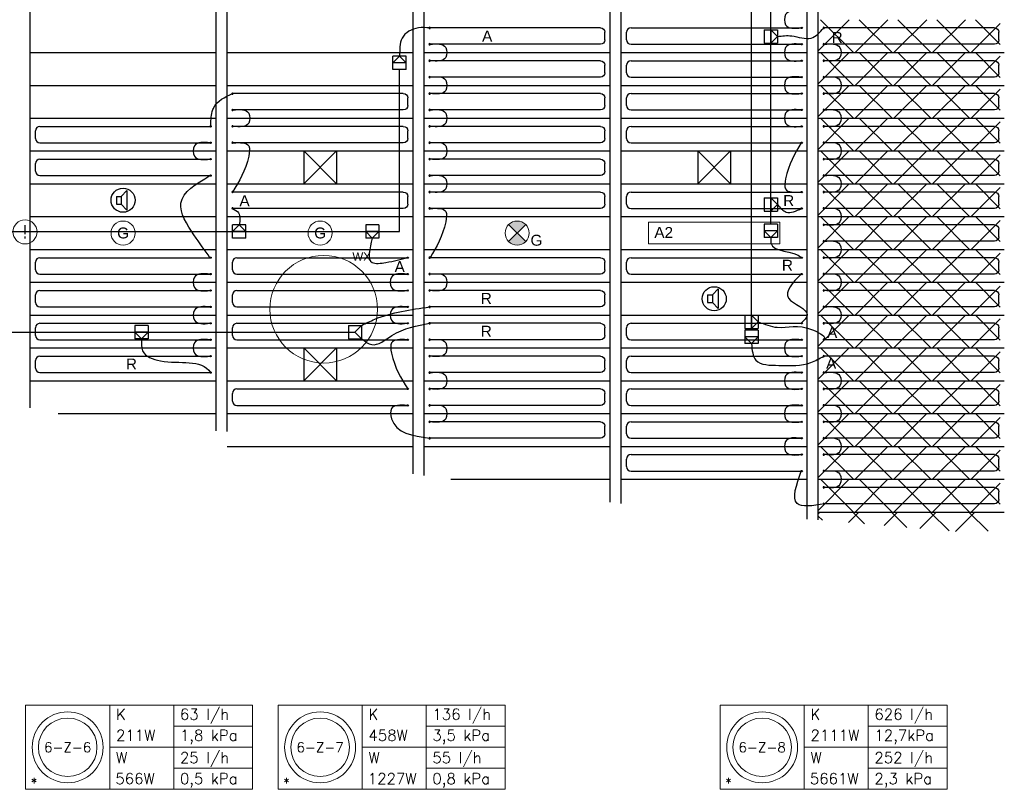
# Model space of a CAD drawing. Extents: x 2603 to 131905, y -288268 to -201914.
# Tile 5 of 8: x 122647 to 131641, y -285172 to -278139. Entities that reach past the tile are written whole.
import ezdxf
from ezdxf.enums import TextEntityAlignment as Align

# ---------------------------------------------------------------- set-up
doc = ezdxf.new("R2010")
doc.units = 0
doc.header["$LTSCALE"] = 25
for name, color, linetype in [('000Vermogens2', 7, 'CONTINUOUS'), ('Hoofdconstructie', 5, 'CONTINUOUS'), ('KP-koppelingen', 6, 'CONTINUOUS'), ('KP-leidingen(aanvoer)', 5, 'CONTINUOUS'), ('KP-leidingen(retour)', 1, 'CONTINUOUS'), ('KP-Lucht aanvoer', 6, 'CONTINUOUS'), ('KP-Melders', 3, 'CONTINUOUS'), ('KP-panelen', 1, 'CONTINUOUS'), ('KP-registers', 4, 'CONTINUOUS'), ('KP-slangen', 7, 'CONTINUOUS'), ('KP-tekst', 7, 'CONTINUOUS')]:
    doc.layers.add(name, color=color, linetype=linetype)
doc.layers.add('KP-Aluminium', color=8, linetype='CONTINUOUS', lineweight=18)
doc.layers.add('KP-Verlichting', color=2, linetype='CONTINUOUS', lineweight=18)
doc.styles.add('arial', font='ARIAL.TTF')
doc.styles.add('Cofely vet', font='tahomabd.TTF')
doc.styles.add('VERWOL-1', font='ROMANS.SHX')

# ---------------------------------------------------------------- blocks, each defined once
blk = doc.blocks.new('Register A')
at = {"layer": 'KP-registers', "linetype": 'Continuous'}
for p, q in [((50, 115), (50, 185)), ((90, 225), (1644, 225)), ((90, 75), (1644, 75))]:
    blk.add_line(p, q, dxfattribs=at)
for centre in [(1650, 225), (1650, 75)]:
    blk.add_circle(centre, 6, dxfattribs=at)
for centre, start, end in [((90, 185), 90, 180), ((90, 115), 180, 270)]:
    blk.add_arc(centre, 40, start, end, dxfattribs=at)

msp = doc.modelspace()

# ---------------------------------------------------------------- hatches: boundary and pattern name
at = {"layer": 'KP-Aluminium', "linetype": 'Continuous'}
h = msp.add_hatch(dxfattribs=at)
h.set_pattern_fill('ANSI37', color=256, scale=2000, style=0)
h.set_pattern_definition([(45, (19784.96, -37500), (-176.7767, 176.7767), []), (135, (19784.96, -37500), (-176.7767, -176.7767), [])])
h.paths.add_polyline_path([(131604.6, -278138.7), (129939.6, -278138.7), (129939.6, -278438.7), (131604.6, -278438.7)])
h = msp.add_hatch(dxfattribs=at)
h.set_pattern_fill('ANSI37', color=256, scale=2000, style=0)
h.set_pattern_definition([(45, (19784.96, -37800), (-176.7767, 176.7767), []), (135, (19784.96, -37800), (-176.7767, -176.7767), [])])
h.paths.add_polyline_path([(131604.6, -278438.7), (129939.6, -278438.7), (129939.6, -278738.7), (131604.6, -278738.7)])
h = msp.add_hatch(dxfattribs=at)
h.set_pattern_fill('ANSI37', color=256, scale=2000, style=0)
h.set_pattern_definition([(45, (19784.96, -38100), (-176.7767, 176.7767), []), (135, (19784.96, -38100), (-176.7767, -176.7767), [])])
h.paths.add_polyline_path([(131604.6, -278738.7), (129939.6, -278738.7), (129939.6, -279038.7), (131604.6, -279038.7)])
h = msp.add_hatch(dxfattribs=at)
h.set_pattern_fill('ANSI37', color=256, scale=2000, style=0)
h.set_pattern_definition([(45, (19784.96, -38400), (-176.7767, 176.7767), []), (135, (19784.96, -38400), (-176.7767, -176.7767), [])])
h.paths.add_polyline_path([(131604.6, -279038.7), (129939.6, -279038.7), (129939.6, -279338.7), (131604.6, -279338.7)])
h = msp.add_hatch(dxfattribs=at)
h.set_pattern_fill('ANSI37', color=256, scale=2000, style=0)
h.set_pattern_definition([(45, (19784.96, -38700), (-176.7767, 176.7767), []), (135, (19784.96, -38700), (-176.7767, -176.7767), [])])
h.paths.add_polyline_path([(131604.6, -279338.7), (129939.6, -279338.7), (129939.6, -279638.7), (131604.6, -279638.7)])
h = msp.add_hatch(dxfattribs=at)
h.set_pattern_fill('ANSI37', color=256, scale=2000, style=0)
h.set_pattern_definition([(45, (19784.96, -39000), (-176.7767, 176.7767), []), (135, (19784.96, -39000), (-176.7767, -176.7767), [])])
h.paths.add_polyline_path([(131604.6, -279638.7), (129939.6, -279638.7), (129939.6, -279938.7), (131604.6, -279938.7)])
h = msp.add_hatch(dxfattribs=at)
h.set_pattern_fill('ANSI37', color=256, scale=2000, style=0)
h.set_pattern_definition([(45, (19784.96, -39300), (-176.7767, 176.7767), []), (135, (19784.96, -39300), (-176.7767, -176.7767), [])])
h.paths.add_polyline_path([(131604.6, -279938.7), (129939.6, -279938.7), (129939.6, -280238.7), (131604.6, -280238.7)])
h = msp.add_hatch(dxfattribs=at)
h.set_pattern_fill('ANSI37', color=256, scale=2000, style=0)
h.set_pattern_definition([(45, (19784.96, -39600), (-176.7767, 176.7767), []), (135, (19784.96, -39600), (-176.7767, -176.7767), [])])
h.paths.add_polyline_path([(131604.6, -280238.7), (129939.6, -280238.7), (129939.6, -280538.7), (131604.6, -280538.7)])
h = msp.add_hatch(dxfattribs=at)
h.set_pattern_fill('ANSI37', color=256, scale=2000, style=0)
h.set_pattern_definition([(45, (19784.96, -39900), (-176.7767, 176.7767), []), (135, (19784.96, -39900), (-176.7767, -176.7767), [])])
h.paths.add_polyline_path([(131604.6, -280538.7), (129939.6, -280538.7), (129939.6, -280838.7), (131604.6, -280838.7)])
h = msp.add_hatch(dxfattribs=at)
h.set_pattern_fill('ANSI37', color=256, scale=2000, style=0)
h.set_pattern_definition([(45, (19784.96, -40200), (-176.7767, 176.7767), []), (135, (19784.96, -40200), (-176.7767, -176.7767), [])])
h.paths.add_polyline_path([(131604.6, -280838.7), (129939.6, -280838.7), (129939.6, -281138.7), (131604.6, -281138.7)])
h = msp.add_hatch(dxfattribs=at)
h.set_pattern_fill('ANSI37', color=256, scale=2000, style=0)
h.set_pattern_definition([(45, (19784.96, -40500), (-176.7767, 176.7767), []), (135, (19784.96, -40500), (-176.7767, -176.7767), [])])
h.paths.add_polyline_path([(131604.6, -281138.7), (129939.6, -281138.7), (129939.6, -281438.7), (131604.6, -281438.7)])
h = msp.add_hatch(dxfattribs=at)
h.set_pattern_fill('ANSI37', color=256, scale=2000, style=0)
h.set_pattern_definition([(45, (19784.96, -40800), (-176.7767, 176.7767), []), (135, (19784.96, -40800), (-176.7767, -176.7767), [])])
h.paths.add_polyline_path([(131604.6, -281438.7), (129939.6, -281438.7), (129939.6, -281738.7), (131604.6, -281738.7)])
h = msp.add_hatch(dxfattribs=at)
h.set_pattern_fill('ANSI37', color=256, scale=2000, style=0)
h.set_pattern_definition([(45, (19784.96, -41100), (-176.7767, 176.7767), []), (135, (19784.96, -41100), (-176.7767, -176.7767), [])])
h.paths.add_polyline_path([(131604.6, -281738.7), (129939.6, -281738.7), (129939.6, -282038.7), (131604.6, -282038.7)])
h = msp.add_hatch(dxfattribs=at)
h.set_pattern_fill('ANSI37', color=256, scale=2000, style=0)
h.set_pattern_definition([(45, (19784.96, -41400), (-176.7767, 176.7767), []), (135, (19784.96, -41400), (-176.7767, -176.7767), [])])
h.paths.add_polyline_path([(131604.6, -282038.7), (129939.6, -282038.7), (129939.6, -282338.7), (131604.6, -282338.7)])
h = msp.add_hatch(dxfattribs=at)
h.set_pattern_fill('ANSI37', color=256, scale=2000, style=0)
h.set_pattern_definition([(45, (19784.96, -41700), (-176.7767, 176.7767), []), (135, (19784.96, -41700), (-176.7767, -176.7767), [])])
h.paths.add_polyline_path([(131604.6, -282338.7), (129939.6, -282338.7), (129939.6, -282638.7), (131604.6, -282638.7)])
h = msp.add_hatch(dxfattribs=at)
h.set_pattern_fill('ANSI37', color=256, scale=2000, style=0)
h.set_pattern_definition([(45, (0, 0), (-176.7767, 176.7767), []), (135, (0, 0), (-176.7767, -176.7767), [])])
h.paths.add_polyline_path([(131604.6, -282726.6), (131604.6, -282726.5), (131604.6, -282638.7), (129941.1, -282638.7), (129941.1, -282710.8), (131477.4, -282840.1), (131477.4, -282840.1, -0.196785)])
at = {"layer": 'KP-Verlichting', "linetype": 'Continuous'}
h = msp.add_hatch(color=256, dxfattribs=at)
h.paths.add_polyline_path([(127113.4, -280010.9), (127191.1, -280088.7), (127268.9, -280010.9, 0.414214)])
h.paths.add_polyline_path([(127113.4, -280166.4, 0.414214), (127268.9, -280166.4), (127191.1, -280088.7)])

# ---------------------------------------------------------------- linework, layer by layer
at = {"layer": '000Vermogens2', "linetype": 'Continuous', "lineweight": 0}
for p, q in [((122701.2, -284404.6), (122701.2, -285172.5)), ((122701.2, -284404.6), (124774.1, -284404.6)), ((123469.1, -284404.6), (123469.1, -285172.5)), ((124054.3, -284788.6), (124054.3, -284404.6)), ((124774.1, -284404.6), (124774.1, -285172.5)), ((125007.4, -284404.6), (125007.4, -285172.5)), ((125007.4, -284404.6), (127080.3, -284404.6)), ((125775.3, -284404.6), (125775.3, -285172.5)), ((126360.5, -284788.6), (126360.5, -284404.6)), ((127080.3, -284404.6), (127080.3, -285172.5)), ((129045.4, -284404.6), (129045.4, -285172.5)), ((129045.4, -284404.6), (131118.3, -284404.6)), ((129813.2, -284404.6), (129813.2, -285172.5)), ((130398.5, -284788.6), (130398.5, -284404.6)), ((131118.3, -284404.6), (131118.3, -285172.5)), ((124054.3, -284596.6), (124774.1, -284596.6)), ((126360.5, -284596.6), (127080.3, -284596.6)), ((130398.5, -284596.6), (131118.3, -284596.6)), ((123469.1, -284788.6), (124774.1, -284788.6)), ((124054.3, -284788.6), (124054.3, -285172.5)), ((125775.3, -284788.6), (127080.3, -284788.6)), ((126360.5, -284788.6), (126360.5, -285172.5)), ((129813.2, -284788.6), (131118.3, -284788.6)), ((130398.5, -284788.6), (130398.5, -285172.5)), ((124054.3, -284980.5), (124774.1, -284980.5)), ((126360.5, -284980.5), (127080.3, -284980.5)), ((130398.5, -284980.5), (131118.3, -284980.5)), ((122701.2, -285172.5), (124774.1, -285172.5)), ((125007.4, -285172.5), (127080.3, -285172.5)), ((129045.4, -285172.5), (131118.3, -285172.5))]:
    msp.add_line(p, q, dxfattribs=at)
for centre, radius in [((123085.2, -284788.6), 324.2), ((125391.4, -284788.6), 324.2), ((129429.3, -284788.6), 324.2), ((123085.2, -284788.6), 267.6), ((125391.4, -284788.6), 267.6), ((129429.3, -284788.6), 267.6)]:
    msp.add_circle(centre, radius, dxfattribs=at)
at = {"layer": 'Hoofdconstructie', "linetype": 'Continuous'}
for p, q in [((122741.1, -281686.1), (122741.1, -271238.7)), ((126241.1, -282289.2), (126241.1, -271238.7)), ((126341.1, -282303.6), (126341.1, -271238.7)), ((128041.1, -282548.6), (128041.1, -271238.7)), ((128141.1, -282561.3), (128141.1, -271238.7)), ((129841.1, -282702.3), (129841.1, -271313.7)), ((129941.1, -282710.8), (129941.1, -271313.7)), ((124441.1, -281895.8), (124441.1, -276260.3)), ((124541.1, -281901), (124541.1, -276255.1))]:
    msp.add_line(p, q, dxfattribs=at)
at = {"layer": 'KP-koppelingen', "linetype": 'Continuous'}
for p, q in [((129448.1, -278231.4), (129569.7, -278231.4)), ((129448.1, -278231.4), (129448.1, -278353)), ((129569.7, -278292.2), (129508.9, -278231.4)), ((129508.9, -278231.4), (129508.9, -278353)), ((129569.7, -278231.4), (129569.7, -278353)), ((129448.1, -278353), (129569.7, -278353)), ((129508.9, -278353), (129569.7, -278292.2)), ((126176.9, -278473.5), (126055.3, -278473.5)), ((126055.3, -278595.1), (126055.3, -278473.5)), ((126055.3, -278534.3), (126116.1, -278473.5)), ((126176.9, -278534.3), (126055.3, -278534.3)), ((126116.1, -278473.5), (126176.9, -278534.3)), ((126176.9, -278595.1), (126176.9, -278473.5)), ((126176.9, -278595.1), (126055.3, -278595.1)), ((129448.1, -279767.7), (129569.7, -279767.7)), ((129448.1, -279767.7), (129448.1, -279889.3)), ((129569.7, -279828.5), (129508.9, -279767.7)), ((129508.9, -279767.7), (129508.9, -279889.3)), ((129569.7, -279767.7), (129569.7, -279889.3)), ((129448.1, -279889.3), (129569.7, -279889.3)), ((129508.9, -279889.3), (129569.7, -279828.5)), ((124713.1, -280012.6), (124591.5, -280012.6)), ((124591.5, -280134.2), (124591.5, -280012.6)), ((124591.5, -280073.4), (124652.3, -280012.6)), ((124713.1, -280073.4), (124591.5, -280073.4)), ((124652.3, -280012.6), (124713.1, -280073.4)), ((124713.1, -280134.2), (124713.1, -280012.6)), ((125928.9, -280012.6), (125807.3, -280012.6)), ((125807.3, -280012.6), (125807.3, -280134.2)), ((125928.9, -280073.4), (125807.3, -280073.4)), ((125807.3, -280073.4), (125868.1, -280134.2)), ((125868.1, -280134.2), (125928.9, -280073.4)), ((125928.9, -280012.6), (125928.9, -280134.2)), ((129569.7, -280008.7), (129448.1, -280008.7)), ((129448.1, -280008.7), (129448.1, -280130.3)), ((129569.7, -280069.5), (129448.1, -280069.5)), ((129448.1, -280069.5), (129508.9, -280130.3)), ((129508.9, -280130.3), (129569.7, -280069.5)), ((129569.7, -280008.7), (129569.7, -280130.3)), ((124713.1, -280134.2), (124591.5, -280134.2)), ((125928.9, -280134.2), (125807.3, -280134.2)), ((129569.7, -280130.3), (129448.1, -280130.3)), ((129271.6, -280838.4), (129393.2, -280838.4)), ((129271.6, -280838.4), (129271.6, -280960.1)), ((129393.2, -280899.3), (129332.4, -280838.4)), ((129332.4, -280838.4), (129332.4, -280960.1)), ((129393.2, -280838.4), (129393.2, -280960.1)), ((123821.2, -280932.4), (123699.6, -280932.4)), ((123699.6, -280932.4), (123699.6, -281054)), ((123821.2, -280932.4), (123821.2, -281054)), ((125649, -280932.4), (125770.7, -280932.4)), ((125649, -280932.4), (125649, -281054)), ((125709.8, -280993.2), (125770.7, -280932.4)), ((125770.7, -280932.4), (125770.7, -281054)), ((129271.6, -280960.1), (129393.2, -280960.1)), ((129393.2, -280977.1), (129271.6, -280977.1)), ((129271.6, -280977.1), (129271.6, -281098.7)), ((129332.4, -280960.1), (129393.2, -280899.3)), ((129393.2, -280977.1), (129393.2, -281098.7)), ((123821.2, -280993.2), (123699.6, -280993.2)), ((123699.6, -280993.2), (123760.4, -281054)), ((123821.2, -281054), (123699.6, -281054)), ((123760.4, -281054), (123821.2, -280993.2)), ((125649, -280993.2), (125709.8, -280993.2)), ((125649, -281054), (125770.7, -281054)), ((125709.8, -280993.2), (125770.7, -281054)), ((129393.2, -281037.9), (129271.6, -281037.9)), ((129271.6, -281037.9), (129332.4, -281098.7)), ((129332.4, -281098.7), (129393.2, -281037.9)), ((129393.2, -281098.7), (129271.6, -281098.7))]:
    msp.add_line(p, q, dxfattribs=at)
at = {"layer": 'KP-leidingen(aanvoer)', "linetype": 'Continuous'}
for p, q in [((129332.4, -280977.1), (129332.4, -274389.5)), ((126116.1, -280073.4), (126116.1, -278595.1)), ((121695.6, -280073.4), (126116.1, -280073.4))]:
    msp.add_line(p, q, dxfattribs=at)
at = {"layer": 'KP-leidingen(retour)', "linetype": 'Continuous'}
for p, q in [((129508.9, -280008.7), (129508.9, -274266.4)), ((121811, -280993.2), (125709.8, -280993.2))]:
    msp.add_line(p, q, dxfattribs=at)
at = {"layer": 'KP-Lucht aanvoer', "linetype": 'Continuous'}
for p, q in [((125241.1, -279338.7), (125241.1, -279638.7)), ((125241.1, -279638.7), (125541.1, -279338.7)), ((125241.1, -279338.7), (125541.1, -279638.7)), ((125241.1, -279338.7), (125541.1, -279338.7)), ((125541.1, -279338.7), (125541.1, -279638.7)), ((128841.1, -279338.7), (128841.1, -279638.7)), ((128841.1, -279338.7), (129141.1, -279338.7)), ((128841.1, -279638.7), (129141.1, -279338.7)), ((128841.1, -279338.7), (129141.1, -279638.7)), ((129141.1, -279338.7), (129141.1, -279638.7)), ((125241.1, -279638.7), (125541.1, -279638.7)), ((128841.1, -279638.7), (129141.1, -279638.7)), ((125241.1, -281138.7), (125241.1, -281438.7)), ((125241.1, -281138.7), (125541.1, -281138.7)), ((125241.1, -281438.7), (125541.1, -281138.7)), ((125241.1, -281138.7), (125541.1, -281438.7)), ((125541.1, -281138.7), (125541.1, -281438.7)), ((125241.1, -281438.7), (125541.1, -281438.7))]:
    msp.add_line(p, q, dxfattribs=at)
at = {"layer": 'KP-Melders', "linetype": 'Continuous'}
for p, q in [((123574.3, -279754.2), (123626.3, -279698.9)), ((123626.3, -279698.9), (123626.3, -279879.6)), ((123531.2, -279754.2), (123574.3, -279754.2)), ((123531.2, -279754.2), (123531.2, -279824.2)), ((123574.3, -279754.2), (123574.3, -279824.2)), ((123531.2, -279824.2), (123574.3, -279824.2)), ((123531.2, -279824.2), (123574.3, -279824.2)), ((123574.3, -279824.2), (123626.3, -279879.6)), ((128974.3, -280654.2), (129026.3, -280598.9)), ((129026.3, -280598.9), (129026.3, -280779.6)), ((128931.2, -280654.2), (128931.2, -280724.2)), ((128931.2, -280654.2), (128974.3, -280654.2)), ((128974.3, -280654.2), (128974.3, -280724.2)), ((128931.2, -280724.2), (128974.3, -280724.2)), ((128931.2, -280724.2), (128974.3, -280724.2)), ((128974.3, -280724.2), (129026.3, -280779.6))]:
    msp.add_line(p, q, dxfattribs=at)
for centre in [(123591.1, -279788.7), (128991.1, -280688.7)]:
    msp.add_circle(centre, 110, dxfattribs=at)
at = {"layer": 'KP-panelen', "linetype": 'Continuous'}
for p, q in [((122741.1, -278438.7), (124441.1, -278438.7)), ((124541.1, -278438.7), (126241.1, -278438.7)), ((126341.1, -278438.7), (128041.1, -278438.7)), ((128141.1, -278438.7), (129841.1, -278438.7)), ((129941.1, -278438.7), (131641.1, -278438.7)), ((122741.1, -278738.7), (124441.1, -278738.7)), ((124541.1, -278738.7), (126241.1, -278738.7)), ((126341.1, -278738.7), (128041.1, -278738.7)), ((128141.1, -278738.7), (129841.1, -278738.7)), ((129941.1, -278738.7), (131641.1, -278738.7)), ((122741.1, -279038.7), (124441.1, -279038.7)), ((124541.1, -279038.7), (126241.1, -279038.7)), ((126341.1, -279038.7), (128041.1, -279038.7)), ((128141.1, -279038.7), (129841.1, -279038.7)), ((129941.1, -279038.7), (131641.1, -279038.7)), ((122741.1, -279338.7), (124441.1, -279338.7)), ((124541.1, -279338.7), (126241.1, -279338.7)), ((126341.1, -279338.7), (128041.1, -279338.7)), ((128141.1, -279338.7), (129841.1, -279338.7)), ((129941.1, -279338.7), (131641.1, -279338.7)), ((122741.1, -279638.7), (124441.1, -279638.7)), ((124541.1, -279638.7), (126241.1, -279638.7)), ((126341.1, -279638.7), (128041.1, -279638.7)), ((128141.1, -279638.7), (129841.1, -279638.7)), ((129941.1, -279638.7), (131641.1, -279638.7)), ((122741.1, -279938.7), (124441.1, -279938.7)), ((124541.1, -279938.7), (126241.1, -279938.7)), ((126341.1, -279938.7), (128041.1, -279938.7)), ((128141.1, -279938.7), (129841.1, -279938.7)), ((129941.1, -279938.7), (131641.1, -279938.7)), ((122741.1, -280238.7), (124441.1, -280238.7)), ((124541.1, -280238.7), (126241.1, -280238.7)), ((126341.1, -280238.7), (128041.1, -280238.7)), ((128141.1, -280238.7), (129841.1, -280238.7)), ((129941.1, -280238.7), (131641.1, -280238.7)), ((122741.1, -280538.7), (124441.1, -280538.7)), ((124541.1, -280538.7), (126241.1, -280538.7)), ((126341.1, -280538.7), (128041.1, -280538.7)), ((128141.1, -280538.7), (129841.1, -280538.7)), ((129941.1, -280538.7), (131641.1, -280538.7)), ((122741.1, -280838.7), (124441.1, -280838.7)), ((124541.1, -280838.7), (126241.1, -280838.7)), ((126341.1, -280838.7), (128041.1, -280838.7)), ((128141.1, -280838.7), (129841.1, -280838.7)), ((129941.1, -280838.7), (131641.1, -280838.7)), ((122741.1, -281138.7), (124441.1, -281138.7)), ((124541.1, -281138.7), (126241.1, -281138.7)), ((126341.1, -281138.7), (128041.1, -281138.7)), ((128141.1, -281138.7), (129841.1, -281138.7)), ((129941.1, -281138.7), (131641.1, -281138.7)), ((122741.1, -281438.7), (124441.1, -281438.7)), ((124541.1, -281438.7), (126241.1, -281438.7)), ((126341.1, -281438.7), (128041.1, -281438.7)), ((128141.1, -281438.7), (129841.1, -281438.7)), ((129941.1, -281438.7), (131641.1, -281438.7)), ((122998.8, -281738.7), (124441.1, -281738.7)), ((124541.1, -281738.7), (126241.1, -281738.7)), ((126341.1, -281738.7), (128041.1, -281738.7)), ((128141.1, -281738.7), (129841.1, -281738.7)), ((129941.1, -281738.7), (131641.1, -281738.7)), ((124541.1, -282038.7), (126241.1, -282038.7)), ((126341.1, -282038.7), (128041.1, -282038.7)), ((128141.1, -282038.7), (129841.1, -282038.7)), ((129941.1, -282038.7), (131641.1, -282038.7)), ((126584.1, -282338.7), (128041.1, -282338.7)), ((128141.1, -282338.7), (129841.1, -282338.7)), ((129941.1, -282338.7), (131641.1, -282338.7)), ((129941.1, -282638.7), (131641.1, -282638.7))]:
    msp.add_line(p, q, dxfattribs=at)
at = {"layer": 'KP-slangen', "linetype": 'Continuous'}
for points in [[(129785.1, -278063.7), (129643.4, -278092.6), (129643.4, -278185.3), (129785.1, -278213.7)], [(126391.1, -278213.7), (126288.7, -278213.7), (126140.1, -278306.5), (126116.1, -278473.5), (126115.4, -278479.7)], [(129569.7, -278292.2), (129699.9, -278286.4), (129876.4, -278307.4), (129991.1, -278213.7)], [(126397.1, -278363.7), (126538.8, -278392.6), (126538.8, -278485.3), (126397.1, -278513.7)], [(129785.1, -278363.7), (129643.4, -278392.6), (129643.4, -278485.3), (129785.1, -278513.7)], [(129997.1, -278363.7), (130138.8, -278392.6), (130138.8, -278485.3), (129997.1, -278513.7)], [(126397.1, -278663.7), (126538.8, -278692.6), (126538.8, -278785.3), (126397.1, -278813.7)], [(129785.1, -278663.7), (129643.4, -278692.6), (129643.4, -278785.3), (129785.1, -278813.7)], [(129997.1, -278663.7), (130138.8, -278692.6), (130138.8, -278785.3), (129997.1, -278813.7)], [(124391.1, -279113.7), (124406.1, -278979.2), (124420, -278941.7), (124591.1, -278813.7)], [(124597.1, -278963.7), (124738.8, -278992.6), (124738.8, -279085.3), (124597.1, -279113.7)], [(126397.1, -278963.7), (126538.8, -278992.6), (126538.8, -279085.3), (126397.1, -279113.7)], [(129785.1, -278963.7), (129643.4, -278992.6), (129643.4, -279085.3), (129785.1, -279113.7)], [(129997.1, -278963.7), (130138.8, -278992.6), (130138.8, -279085.3), (129997.1, -279113.7)], [(124385.1, -279263.7), (124243.4, -279292.6), (124243.4, -279385.3), (124385.1, -279413.7)], [(124597.1, -279263.7), (124738.8, -279292.6), (124738.8, -279385.3), (124591.1, -279713.7)], [(124597.1, -279263.7), (124738.8, -279292.6), (124738.8, -279385.3), (124591.1, -279713.7)], [(126397.1, -279263.7), (126538.8, -279292.6), (126538.8, -279385.3), (126397.1, -279413.7)], [(129785.1, -279263.7), (129643.4, -279592.6), (129643.4, -279685.3), (129785.1, -279713.7)], [(129997.1, -279263.7), (130138.8, -279292.6), (130138.8, -279385.3), (129997.1, -279413.7)], [(124385.1, -280313.7), (124238.7, -280106.1), (124119.5, -279815.1), (124385.1, -279563.7)], [(126397.1, -279563.7), (126538.8, -279592.6), (126538.8, -279685.3), (126397.1, -279713.7)], [(129997.1, -279563.7), (130138.8, -279592.6), (130138.8, -279685.3), (129997.1, -279713.7)], [(124591.1, -279863.7), (124645.6, -279904.1), (124652.3, -280012.6)], [(126397.1, -279863.7), (126538.8, -279892.6), (126538.8, -279985.3), (126397.1, -280313.7)], [(126397.1, -279863.7), (126538.8, -279892.6), (126538.8, -279985.3), (126397.1, -280313.7)], [(129569.7, -279828.5), (129648.7, -279896.8), (129791.1, -279863.7)], [(129997.1, -279863.7), (130138.8, -279892.6), (130138.8, -279985.3), (129997.1, -280013.7)], [(125868.1, -280134.2), (125867.7, -280357.4), (125991.5, -280357.4), (126191.1, -280313.7)], [(129508.9, -280130.3), (129508.6, -280179.5), (129791.1, -280313.7), (129796.7, -280319.5)], [(129997.1, -280163.7), (130138.8, -280192.6), (130138.8, -280285.3), (129997.1, -280313.7)], [(124385.1, -280463.7), (124243.4, -280492.6), (124243.4, -280585.3), (124385.1, -280613.7)], [(126185.1, -280463.7), (126043.4, -280492.6), (126043.4, -280585.3), (126185.1, -280613.7)], [(126397.1, -280463.7), (126538.8, -280492.6), (126538.8, -280585.3), (126397.1, -280613.7)], [(129785.1, -280463.7), (129671, -280683.6), (129841.1, -280838.7), (129785.1, -280913.7)], [(129997.1, -280463.7), (130138.8, -280492.6), (130138.8, -280585.3), (129997.1, -280613.7)], [(124385.1, -280763.7), (124243.4, -280792.6), (124243.4, -280885.3), (124385.1, -280913.7)], [(125770.7, -280932.4), (125890.2, -280876.7), (126391.1, -280763.7)], [(126185.1, -280763.7), (126043.4, -280792.6), (126043.4, -280885.3), (126185.1, -280913.7)], [(129997.1, -280763.7), (130138.8, -280792.6), (130138.8, -280885.3), (129997.1, -280913.7)], [(125770.7, -281054), (125862.6, -281108.3), (126047.4, -281025.6), (126391.1, -280913.7)], [(129393.2, -280899.3), (129565.7, -280950.3), (129897.1, -280975.9), (129991.1, -281063.7), (129985.8, -281066.9)], [(123760.4, -281054), (123769.8, -281166), (123933.4, -281256.6), (124391.1, -281363.7), (124394.6, -281368.9)], [(124385.1, -281063.7), (124243.4, -281092.6), (124243.4, -281185.3), (124385.1, -281213.7)], [(126185.1, -281063.7), (126043.4, -281092.6), (126043.4, -281185.3), (126191.1, -281513.7)], [(126185.1, -281063.7), (126043.4, -281092.6), (126043.4, -281185.3), (126191.1, -281513.7)], [(126397.1, -281063.7), (126538.8, -281092.6), (126538.8, -281185.3), (126397.1, -281213.7)], [(129785.1, -281063.7), (129643.4, -281092.6), (129643.4, -281185.3), (129785.1, -281213.7)], [(129332.4, -281098.7), (129372, -281251.2), (129582, -281297.9), (129873.8, -281272.2), (129991.1, -281213.7)], [(126397.1, -281363.7), (126538.8, -281392.6), (126538.8, -281485.3), (126397.1, -281513.7)], [(129785.1, -281363.7), (129643.4, -281392.6), (129643.4, -281485.3), (129785.1, -281513.7)], [(129997.1, -281363.7), (130138.8, -281392.6), (130138.8, -281485.3), (129997.1, -281513.7)], [(126185.1, -281663.7), (126043.4, -281692.6), (126043.4, -281785.3), (126391.1, -281963.7)], [(126185.1, -281663.7), (126043.4, -281692.6), (126043.4, -281785.3), (126391.1, -281963.7)], [(126397.1, -281663.7), (126538.8, -281692.6), (126538.8, -281785.3), (126397.1, -281813.7)], [(129785.1, -281663.7), (129643.4, -281692.6), (129643.4, -281785.3), (129785.1, -281813.7)], [(129997.1, -281663.7), (130138.8, -281692.6), (130138.8, -281785.3), (129997.1, -281813.7)], [(129785.1, -281963.7), (129643.4, -281992.6), (129643.4, -282085.3), (129785.1, -282113.7)], [(129997.1, -281963.7), (130138.8, -281992.6), (130138.8, -282085.3), (129997.1, -282113.7)], [(129997.1, -282563.7), (129747.6, -282560.8), (129785.1, -282263.7)], [(129997.1, -282263.7), (130138.8, -282292.6), (130138.8, -282385.3), (129997.1, -282413.7)]]:
    msp.add_spline(points, degree=3, dxfattribs=at)
at = {"layer": 'KP-Verlichting', "linetype": 'Continuous'}
for p, q in [((128391.1, -279988.7), (129591.1, -279988.7)), ((128391.1, -279988.7), (128391.1, -280188.7)), ((129591.1, -279988.7), (129591.1, -280188.7)), ((127268.9, -280166.4), (127113.4, -280010.9)), ((127113.4, -280166.4), (127268.9, -280010.9)), ((128391.1, -280188.7), (129591.1, -280188.7))]:
    msp.add_line(p, q, dxfattribs=at)
for centre, radius in [((122695.4, -280078.1), 110), ((123591.1, -280088.7), 110), ((125391.1, -280088.7), 110), ((127191.1, -280088.7), 110), ((125423.9, -280784.8), 491.8)]:
    msp.add_circle(centre, radius, dxfattribs=at)

# ---------------------------------------------------------------- block references
at = {"layer": 'KP-registers', "linetype": 'Continuous', "xscale": -1}
for p in [(128041.1, -278438.7), (131641.1, -278438.7), (128041.1, -278738.7), (131641.1, -278738.7), (126241.1, -279038.7), (128041.1, -279038.7), (131641.1, -279038.7), (126241.1, -279338.7), (128041.1, -279338.7), (131641.1, -279338.7), (128041.1, -279638.7), (131641.1, -279638.7), (126241.1, -279938.7), (128041.1, -279938.7), (131641.1, -279938.7), (131641.1, -280238.7), (128041.1, -280538.7), (131641.1, -280538.7), (128041.1, -280838.7), (131641.1, -280838.7), (128041.1, -281138.7), (131641.1, -281138.7), (128041.1, -281438.7), (131641.1, -281438.7), (128041.1, -281738.7), (131641.1, -281738.7), (128041.1, -282038.7), (131641.1, -282038.7), (131641.1, -282338.7), (131641.1, -282638.7)]:
    msp.add_blockref('Register A', p, dxfattribs=at)
at = {"layer": 'KP-registers', "linetype": 'Continuous'}
for p in [(128141.1, -278438.7), (128141.1, -278738.7), (128141.1, -279038.7), (122741.1, -279338.7), (128141.1, -279338.7), (122741.1, -279638.7), (128141.1, -279938.7), (122741.1, -280538.7), (124541.1, -280538.7), (128141.1, -280538.7), (122741.1, -280838.7), (122741.1, -280838.7), (124541.1, -280838.7), (122741.1, -281138.7), (124541.1, -281138.7), (128141.1, -281138.7), (122741.1, -281438.7), (128141.1, -281438.7), (124541.1, -281738.7), (128141.1, -281738.7), (128141.1, -282038.7), (128141.1, -282338.7)]:
    msp.add_blockref('Register A', p, dxfattribs=at)

# ---------------------------------------------------------------- texts
at = {"layer": '000Vermogens2', "linetype": 'Continuous', "lineweight": 0, "style": 'VERWOL-1'}
for s, p in [('K', (123526.9, -284536.7)), ('63 l/h', (124110.6, -284536.7)), ('K', (125833.1, -284536.7)), ('136 l/h', (126416.8, -284536.7)), ('K', (129871, -284536.7)), ('626 l/h', (130454.7, -284536.7)), ('211W', (123526.9, -284728.7)), ('1,8 kPa', (124110.6, -284728.7)), ('458W', (125833.1, -284728.7)), ('3,5 kPa', (126416.8, -284728.7)), ('2111W', (129871, -284728.7)), ('12,7kPa', (130454.7, -284728.7)), ('W', (123526.9, -284933)), ('25 l/h', (124110.6, -284933)), ('W', (125833.1, -284933)), ('55 l/h', (126416.8, -284933)), ('W', (129871, -284933)), ('252 l/h', (130454.7, -284933)), ('566W', (123520.8, -285125)), ('0,5 kPa', (124110.6, -285125)), ('1227W', (125826.9, -285125)), ('0,8 kPa', (126416.8, -285125)), ('5661W', (129864.9, -285125)), ('2,3 kPa', (130454.7, -285125))]:
    msp.add_text(s, height=100, dxfattribs=at).set_placement(p)
for s, p in [('6-Z-6', (123085.2, -284788.6)), ('6-Z-7', (125391.4, -284788.6)), ('6-Z-8', (129429.3, -284788.6)), ('*', (122778, -285111.7)), ('*', (125084.2, -285111.7)), ('*', (129122.1, -285111.7))]:
    msp.add_text(s, height=90, dxfattribs=at).set_placement(p, align=Align.MIDDLE_CENTER)
at = {"layer": 'KP-tekst', "linetype": 'Continuous', "char_height": 100, "attachment_point": 5, "style": 'arial'}
for s, insert in [('\\A1;A', (126917.4, -278288.4)), ('\\A1;R', (130114.3, -278301)), ('\\A1;A', (124701, -279793.2)), ('\\A1;R', (129671.5, -279791.8)), ('\\A1;A', (126118, -280395.2)), ('\\A1;R', (129659.9, -280382.6)), ('\\A1;R', (126909.2, -280685.7)), ('\\A1;R', (126909.2, -280985.7)), ('\\A1;A', (130068.9, -280997.8)), ('\\A1;R', (123667.9, -281285.7)), ('\\A1;A', (130059.6, -281279))]:
    msp.add_mtext(s, dxfattribs=dict(at, insert=insert))
at = {"layer": 'KP-Verlichting', "linetype": 'Continuous', "attachment_point": 5}
for s, insert, char_height, style in [('\\A1;!', (122695.4, -280078.1), 125, 'Cofely vet'), ('\\A1;G', (123591.1, -280088.7), 100, 'arial'), ('\\A1;G', (125391.1, -280088.7), 100, 'arial'), ('\\A1;A2', (128529.7, -280083.6), 100, 'arial'), ('\\A1;G', (127367.1, -280155.1), 100, 'arial'), ('\\A1;WX', (125770.5, -280303.5), 75, 'arial')]:
    msp.add_mtext(s, dxfattribs=dict(at, insert=insert, char_height=char_height, style=style))

doc.saveas('drawing.dxf')
